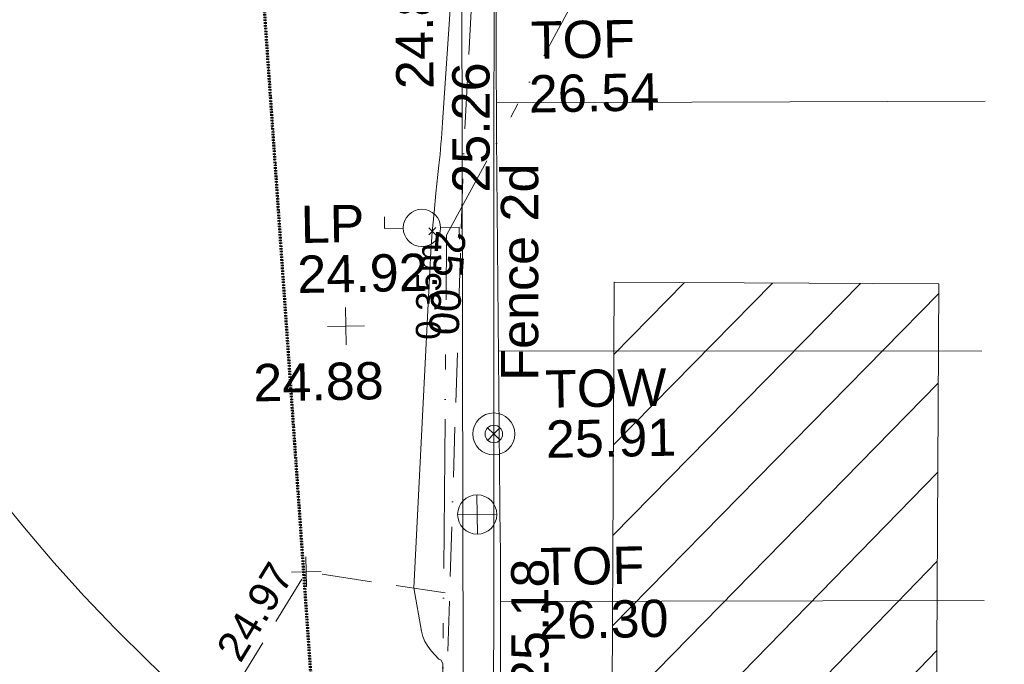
# Model space of a CAD drawing. Header units: millimetres. Extents: x -287732 to 520720, y -103372 to 287754.
# Tile 89 of 256: x -25973 to -16074, y -48068 to -41589. Entities that reach past the tile are written whole.
import ezdxf

# ---------------------------------------------------------------- set-up
doc = ezdxf.new("R2010")
doc.units = ezdxf.units.MM
for name, pattern in [('Dash 1_5mm', [3, 1.5, -1.5]), ('IMPORT-BORDER _5_', [1750, 500, -250, 500, -250, 0, -250]), ('IMPORT-DASHED _2_', [750, 500, -250]), ('IMPORT-UG_ELEC_STREET LIGHTING_QLB2 _2_', [2700, 1500, -300.0000000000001, 0, -250, 150, -300.0000000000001, 0, -200])]:
    doc.linetypes.add(name, pattern=pattern)
for name, color, linetype, lineweight, true_color in [('00__TOPO__TOP_OF_FENCE_SYMBOL', 7, 'Continuous', 9, 0x666666), ('00_TOPO_FENCE_2D', 7, 'Continuous', 9, 0x3f7f4f), ('00_TOPO_FURN_LAMP_POST', 7, 'Continuous', 9, 0x666666), ('00_TOPO_LEVEL_SPOT', 7, 'Continuous', 9, 0x666666), ('00_TOPO_TOP_OF_FENCE', 7, 'Continuous', 9, 0x666666), ('00_TOPO_TOP_OF_WALL', 7, 'Continuous', 9, 0x666666), ('00_TOPO_WALL', 7, 'Continuous', 9, 0x7c00a5), ('00_UAV_FURN_LAMP_POST', 7, 'Continuous', 9, 0xa50000), ('00_UAV_ROAD_MARKING_WHITE_CONTINUOUS', 7, 'Continuous', 9, 0x999999), ('00_UAV_WALL', 7, 'Continuous', 9, 0x7c00a5), ('12333-PUM-2D-U-0001-C01 - Rev2_REVIT IMPORT_dwg', 7, 'Continuous', 9, 0x767676), ('A_RHA_Line', 7, 'Continuous', 9, 0x00a600), ('CONTAINER', 7, 'Continuous', 9, 0x0000a5), ('CONTOURS_INDEX', 4, 'Continuous', 9, 0x00ffff), ('CONTOURS_INDEX_LVL', 4, 'Continuous', 9, 0x00ffff), ('CONTOURS_MINOR', 7, 'Continuous', 9, 0x00a5a5), ('FENCE', 7, 'IMPORT-BORDER _5_', 9, 0xa55200), ('HATCHING', 4, 'Continuous', 9, 0x00ffff), ('PUM-ELECTRIC-SL-QLB2', 7, 'IMPORT-UG_ELEC_STREET LIGHTING_QLB2 _2_', 9, 0xff7f7f)]:
    doc.layers.add(name, color=color, linetype=linetype, lineweight=lineweight, true_color=true_color)
for name, color, linetype, lineweight in [('CHANGE_OF_SURFACE', 7, 'IMPORT-DASHED _2_', 9), ('CHANGE_OF_SURFACE_LVL', 7, 'Continuous', 9), ('GEN-TEXT', 7, 'Continuous', 9)]:
    doc.layers.add(name, color=color, linetype=linetype, lineweight=lineweight)
doc.styles.add('Arial_1', font='arial.ttf', dxfattribs={"height": 250})
doc.styles.add('Arial_3', font='arial.ttf', dxfattribs={"height": 299.9999999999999})
doc.styles.add('Swis721 Lt BT_2', font='swissl.ttf', dxfattribs={"height": 375})

# ---------------------------------------------------------------- blocks, each defined once
blk = doc.blocks.new('12333-PUM-2D-U-0001-C01 - Rev2_REVIT IMPORT_dwg_MM-2077200-Site Location Plan Proposed')
at = {"layer": '00_TOPO_LEVEL_SPOT', "color": 254, "true_color": 0xcccccc, "flags": 128}
for points in [[(500.0000000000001, 0), (0, 0), (0, 500.0000000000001)], [(0, -500.0000000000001), (0, 0), (-500.0000000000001, 0)]]:
    blk.add_lwpolyline(points, dxfattribs=at)
blk = doc.blocks.new('12333-PUM-2D-U-0001-C01 - Rev2_REVIT IMPORT_dwg_MSL_Node_LineworkTOF-2077201-Site Location Plan Proposed')
at = {"layer": '00__TOPO__TOP_OF_FENCE_SYMBOL', "color": 254, "true_color": 0xcccccc, "flags": 128}
for points in [[(165.3591892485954, 165.3591892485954), (0, 0), (-165.3591892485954, 165.3591892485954)], [(165.3591892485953, -165.3591892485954), (0, 0), (-165.3591892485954, -165.3591892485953)]]:
    blk.add_lwpolyline(points, dxfattribs=at)
at = {"layer": '00__TOPO__TOP_OF_FENCE_SYMBOL', "color": 254, "true_color": 0xcccccc}
for radius in [562.5594001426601, 233.853208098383]:
    blk.add_circle((0, 0), radius, dxfattribs=at)
blk = doc.blocks.new('12333-PUM-2D-U-0001-C01 - Rev2_REVIT IMPORT_dwg_TOW-2077202-Site Location Plan Proposed')
at = {"layer": '00_TOPO_TOP_OF_WALL', "color": 254, "true_color": 0xcccccc, "flags": 128}
for points in [[(0, 525.0554400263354), (0, 0), (-525.0554401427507, 0)], [(525.0554401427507, 0), (0, 0), (0, -525.0554400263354)]]:
    blk.add_lwpolyline(points, dxfattribs=at)
at = {"layer": '00_TOPO_TOP_OF_WALL', "color": 254, "true_color": 0xcccccc}
blk.add_circle((0, 0), 525.0554401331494, dxfattribs=at)
blk = doc.blocks.new('12333-PUM-2D-U-0001-C01 - Rev2_REVIT IMPORT_dwg_MSL_Lamp_Post_SYM-2077240-Site Location Plan Proposed')
at = {"layer": '00_TOPO_FURN_LAMP_POST', "color": 254, "true_color": 0xcccccc, "flags": 128}
for points in [[(-500.1060478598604, 0), (-1000.212095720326, 0), (-1000.212095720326, 316.7338303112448)], [(500.1060478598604, 0), (1000.21209571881, 0), (1000.21209571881, -316.7338303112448)]]:
    blk.add_lwpolyline(points, dxfattribs=at)
at = {"layer": '00_TOPO_FURN_LAMP_POST', "color": 254, "true_color": 0xcccccc}
blk.add_circle((0, 0), 500.1060478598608, dxfattribs=at)
blk = doc.blocks.new('12333-PUM-2D-U-0001-C01 - Rev2_REVIT IMPORT_dwg_MGS62954_T2_Galway_ITM_3d_Rev1-2077680-Site Location Plan Proposed')
at = {"layer": '00_TOPO_FENCE_2D', "color": 254, "true_color": 0xcccccc, "flags": 128}
blk.add_lwpolyline([(533902948.7438098, 725542172.8002026), (533900153.5282566, 725542340.329408), (533899753.0120585, 725520459.3475239), (533893723.5134206, 725520593.1679102), (533893691.0967346, 725519041.971383), (533893689.6295341, 725518971.7632015), (533893631.0029881, 725516166.377903), (533882627.5718876, 725516344.970739), (533882619.3324398, 725516345.1044707), (533880070.9828296, 725516386.4658406), (533879974.9136089, 725510994.8760719), (533879974.3213546, 725510961.6376125), (533879864.3060461, 725504787.3665131)], dxfattribs=at)
at = {"layer": '00_TOPO_WALL', "color": 254, "true_color": 0xcccccc, "flags": 128}
blk.add_lwpolyline([(533879572.4470077, 725505043.369249), (533879628.5584332, 725508962.1696302), (533879662.7822384, 725511195.4342175), (533879715.0807169, 725514557.5759838), (533879742.880222, 725516735.1977768), (533880152.9825587, 725516729.5628747), (533880211.8899742, 725516728.7534729), (533882486.2001281, 725516697.5039197), (533883009.0990509, 725516683.993104), (533883115.9435996, 725516681.2324234), (533884849.2400737, 725516636.0838397), (533888463.7780115, 725516577.4089377), (533893344.6510323, 725516496.2617567), (533893394.9150465, 725518205.8596152), (533893415.0181167, 725519690.1822386), (533893428.5374726, 725520688.298965), (533893423.7800471, 725520895.8861896), (533894657.7046306, 725520875.2225811), (533895324.9494088, 725520858.753671)], dxfattribs=at)
at = {"layer": '00_UAV_ROAD_MARKING_WHITE_CONTINUOUS', "color": 254, "true_color": 0xcccccc}
for p, q in [((533884955.2678877, 725513303.537591), (533880042.0991439, 725513375.2517284)), ((533884878.2678875, 725510793.5375907), (533880019.8018848, 725510881.5100684)), ((533879994.8307819, 725508361.0466814), (533884857.2678876, 725508287.537591))]:
    blk.add_line(p, q, dxfattribs=at)
at = {"layer": '00_UAV_WALL', "color": 254, "true_color": 0xcccccc, "flags": 128}
blk.add_lwpolyline([(533880082.2289637, 725515857.2432239), (533880051.8100029, 725513975.8591763), (533880036.5495443, 725513032.0142177), (533880004.9689218, 725508976.8649198), (533880004.5495442, 725508923.0142179), (533879926.2678878, 725504396.5375909), (533879917.5119321, 725503977.8682058), (533879861.2678877, 725501288.5375909), (533879837.0257767, 725498978.6107339), (533879826.2678878, 725497953.5375907), (533879744.4277777, 725495719.4170469), (533879741.3421283, 725495649.4542991), (533879737.2678877, 725495558.5375909), (533879294.3180541, 725495566.6837332), (533879321.3567926, 725496581.1590201), (533879448.7692579, 725501361.589039), (533879455.906242, 725501574.050916), (533879572.4470077, 725505043.369249)], dxfattribs=at)
at = {"xscale": 0.375, "yscale": 0.375, "zscale": 0.375}
for name, p in [('12333-PUM-2D-U-0001-C01 - Rev2_REVIT IMPORT_dwg_MSL_Lamp_Post_SYM-2077240-Site Location Plan Proposed', (533879271.4030231, 725512129.9121253)), ('12333-PUM-2D-U-0001-C01 - Rev2_REVIT IMPORT_dwg_MM-2077200-Site Location Plan Proposed', (533878491.0616515, 725511156.1034752)), ('12333-PUM-2D-U-0001-C01 - Rev2_REVIT IMPORT_dwg_MSL_Node_LineworkTOF-2077201-Site Location Plan Proposed', (533879958.0112706, 725510046.284277)), ('12333-PUM-2D-U-0001-C01 - Rev2_REVIT IMPORT_dwg_TOW-2077202-Site Location Plan Proposed', (533879777.1164082, 725509239.8371427))]:
    blk.add_blockref(name, p, dxfattribs=at)
at = {"layer": '00_TOPO_FENCE_2D', "color": 251, "true_color": 0x666666, "insert": (533880038.9008758, 725510579.1203675), "char_height": 375, "width": 2545.408465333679, "attachment_point": 1, "rotation": 88.99868583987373, "line_spacing_factor": 1.005061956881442, "style": 'Swis721 Lt BT_2'}
blk.add_mtext('Fence 2d', dxfattribs=at)
at = {"layer": '00_TOPO_LEVEL_SPOT', "insert": (533877549.2881945, 725510790.5511405), "char_height": 375, "width": 1495.902363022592, "attachment_point": 1, "line_spacing_factor": 1.005061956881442, "style": 'Swis721 Lt BT_2'}
blk.add_mtext('24.88', dxfattribs=at)
at = {"layer": '00_TOPO_TOP_OF_FENCE', "char_height": 375, "attachment_point": 1, "line_spacing_factor": 1.005061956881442, "style": 'Swis721 Lt BT_2'}
for s, insert, width in [('TOF', (533880398.4931413, 725514184.195756), 1163.479615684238), ('26.54', (533880370.0884635, 725513644.8286197), 1495.902363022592), ('TOF', (533880400.0028503, 725508891.9432822), 1163.479615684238), ('26.30', (533880371.5981725, 725508352.5761458), 1495.902363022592)]:
    blk.add_mtext(s, dxfattribs=dict(at, insert=insert, width=width))
at = {"layer": '00_TOPO_TOP_OF_WALL', "char_height": 375, "attachment_point": 1, "line_spacing_factor": 1.005061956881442, "style": 'Swis721 Lt BT_2'}
for s, insert, width in [('TOW', (533880480.8765568, 725510675.5071167), 1343.937678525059), ('25.91', (533880480.8765568, 725510171.770398), 1495.902363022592)]:
    blk.add_mtext(s, dxfattribs=dict(at, insert=insert, width=width))
at = {"layer": '00_TOPO_WALL', "color": 251, "true_color": 0x666666, "insert": (533879038.7779514, 725513527.7811738), "char_height": 375, "width": 1495.902363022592, "attachment_point": 1, "rotation": 89.6607731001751, "line_spacing_factor": 1.005061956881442, "style": 'Swis721 Lt BT_2'}
blk.add_mtext('24.88', dxfattribs=at)
at = {"layer": '00_UAV_FURN_LAMP_POST', "color": 251, "true_color": 0x666666, "char_height": 375, "attachment_point": 1, "line_spacing_factor": 1.005061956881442, "style": 'Swis721 Lt BT_2'}
for s, insert, width in [('LP', (533878053.3993097, 725512374.053613), 707.5855621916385), ('24.92', (533878010.6544825, 725511872.139695), 1495.902363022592)]:
    blk.add_mtext(s, dxfattribs=dict(at, insert=insert, width=width))
at = {"layer": '00_UAV_WALL', "color": 251, "true_color": 0x666666, "char_height": 375, "width": 1495.902363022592, "attachment_point": 1, "line_spacing_factor": 1.005061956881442, "style": 'Swis721 Lt BT_2'}
for s, insert, rotation in [('25.26', (533879584.4580002, 725512477.1267405), 89.1005945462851), ('25.18', (533880088.7597146, 725507480.0852641), 89.03854434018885)]:
    blk.add_mtext(s, dxfattribs=dict(at, insert=insert, rotation=rotation))
blk = doc.blocks.new('12333-PUM-2D-U-0001-C01 - Rev2_REVIT IMPORT_dwg_SPOT-2077769-Site Location Plan Proposed')
at = {"layer": 'CHANGE_OF_SURFACE_LVL', "color": 253, "true_color": 0xaaaaaa}
for p, q in [((0, 500.0000000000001), (0, -500.0000000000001)), ((-500.0000000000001, 0), (500.0000000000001, 0))]:
    blk.add_line(p, q, dxfattribs=at)
blk = doc.blocks.new('12333-PUM-2D-U-0001-C01 - Rev2_REVIT IMPORT_dwg-1620468-Site Location Plan Proposed')
at = {"layer": 'HATCHING', "true_color": 0xaaffff}
h = blk.add_hatch(dxfattribs=at)
h.set_pattern_fill('FP_16', color=131, style=0, pattern_type=2)
h.set_pattern_definition([(45, (-537532529.603, -725615860.767), (-441.9417382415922, 441.9417382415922), [])])
h.paths.add_polyline_path([(243237.1246580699, -110522.1197558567), (243377.2859310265, -104378.3839680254), (240116.5899595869, -104303.995466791), (239976.4286867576, -110447.7312547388), (243210.405462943, -110521.5101924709)])
at = {"layer": 'CHANGE_OF_SURFACE', "color": 253, "true_color": 0xaaaaaa, "flags": 128}
blk.add_lwpolyline([(234643.5364143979, -110821.2172150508), (235579.7900813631, -109341.4738620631), (236090.2877113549, -108540.1029731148), (236968.9164408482, -107160.8458622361), (238407.484381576, -107404.9568613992)], dxfattribs=at)
at = {"layer": 'CONTAINER', "color": 9, "true_color": 0xaaaae1, "flags": 128}
blk.add_lwpolyline([(240116.5899595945, -104303.9954667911), (239976.4286867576, -110447.7312547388), (243237.1246580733, -110522.1197558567), (243377.2859310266, -104378.3839680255)], close=True, dxfattribs=at)
at = {"layer": 'CONTOURS_INDEX', "color": 131, "true_color": 0xaaffff, "flags": 128}
blk.add_lwpolyline([(238075.1733171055, -118368.6831623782), (238327.0190584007, -108108.3568545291), (238309.7728082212, -108072.3471638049), (238287.9251228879, -108060.3885406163), (238211.5129536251, -107974.8445349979), (238177.8967577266, -107929.8922759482), (238149.9980743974, -107882.2241245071), (238130.675660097, -107830.4821351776), (238117.0707587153, -107776.0242532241), (238047.7914835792, -107340.7670647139), (238263.9280911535, -104156.5695847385), (238278.8145761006, -103961.7482670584), (238295.9017545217, -103767.1390136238), (238316.2899739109, -103572.8478566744), (238338.8788868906, -103378.7687640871), (238374.0085286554, -103097.7379203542), (238380.4985090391, -103044.3123673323), (238386.7408732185, -102990.8587685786), (238392.6118119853, -102937.3631014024), (238398.2351340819, -102883.8393887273), (238403.5376163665, -102830.2820650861), (238408.6599678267, -102776.7079771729), (238413.5121225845, -102723.1087419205), (238418.1841458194, -102669.492742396), (238639.96187062, -100047.97186621)], dxfattribs=at)
at = {"layer": 'CONTOURS_MINOR', "color": 254, "true_color": 0xaae1e1, "flags": 128}
blk.add_lwpolyline([(236958.1247202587, -111565.4670051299), (237004.5478247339, -110058.9459990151), (237005.6271647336, -109959.9130593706), (237004.0834674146, -109860.9732663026), (236998.6052133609, -109762.1731936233), (236990.5039214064, -109663.4662677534), (236973.6263660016, -109567.2255023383), (236948.0942210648, -109474.0334714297), (236909.5801917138, -109385.4145425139), (236862.4115728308, -109299.844347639), (236751.9627145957, -109129.6308110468), (236658.9245392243, -109013.7098442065), (236553.9989320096, -108912.918870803), (236431.2421773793, -108834.8228887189), (236296.5979909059, -108771.8569005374), (236007.791483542, -108670.7670644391), (235359.0012985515, -108027.6115728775), (235040.7070211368, -107700.5730315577), (234730.5230692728, -107366.2749959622), (234432.504606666, -107021.0877186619), (234142.5964698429, -106668.6409467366), (233702.0348097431, -106113.0515040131)], dxfattribs=at)
at = {"layer": 'FENCE', "color": 9, "true_color": 0xe1c5aa, "flags": 128}
blk.add_lwpolyline([(238123.9507297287, -118479.0530130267), (238376.3469187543, -108039.0288378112), (238628.7431074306, -102899.3246285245), (238835.2490800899, -100031.186118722), (249458.834119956, -100857.2100097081)], dxfattribs=at)
at = {"layer": 'GEN-TEXT', "color": 253, "true_color": 0xaaaaaa}
for p, q in [((238259.8433234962, -103794.9254554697), (238330.5540016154, -103724.2147773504)), ((238330.5540016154, -103794.9254554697), (238259.8433234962, -103724.2147773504))]:
    blk.add_line(p, q, dxfattribs=at)
at = {"layer": 'PUM-ELECTRIC-SL-QLB2', "color": 254, "true_color": 0xffd4d4, "flags": 128}
blk.add_lwpolyline([(258140.1651257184, -112114.3102688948), (258577.3501528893, -107819.356178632), (259215.3501529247, -99924.35617861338), (253370.3501528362, -99103.35617861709), (241433.3501529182, -98776.35617868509), (241121.3501528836, -99052.35617863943), (238439.3501528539, -103803.356178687), (238131.6102505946, -115576.9161901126)], dxfattribs=at)
blk.add_blockref('12333-PUM-2D-U-0001-C01 - Rev2_REVIT IMPORT_dwg_MGS62954_T2_Galway_ITM_3d_Rev1-2077680-Site Location Plan Proposed', (-533641079.6498471, -725615854.3561786))
at = {"xscale": 0.3, "yscale": 0.3, "zscale": 0.3}
blk.add_blockref('12333-PUM-2D-U-0001-C01 - Rev2_REVIT IMPORT_dwg_SPOT-2077769-Site Location Plan Proposed', (236968.9164408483, -107160.8458622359), dxfattribs=at)
at = {"layer": 'CHANGE_OF_SURFACE_LVL', "insert": (236037.5317618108, -107913.7360357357), "char_height": 299.9999999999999, "width": 1256.112065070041, "attachment_point": 1, "rotation": 57.50162420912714, "line_spacing_factor": 0.9417779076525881, "style": 'Arial_3'}
blk.add_mtext('24.97', dxfattribs=at)
at = {"layer": 'CONTOURS_INDEX_LVL', "insert": (238633.2025685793, -103773.9711066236), "char_height": 299.9999999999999, "width": 1256.112065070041, "attachment_point": 1, "rotation": 264.79917597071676, "line_spacing_factor": 0.9417779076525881, "style": 'Arial_3'}
blk.add_mtext('25.00', dxfattribs=at)
at = {"layer": 'PUM-ELECTRIC-SL-QLB2', "insert": (238123.2417412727, -104361.7946409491), "char_height": 250, "width": 1160.025439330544, "attachment_point": 2, "rotation": 88.50273122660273, "line_spacing_factor": 0.9417779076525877, "style": 'Arial_1'}
blk.add_mtext('0.35m', dxfattribs=at)

msp = doc.modelspace()

# ---------------------------------------------------------------- linework, layer by layer
at = {"layer": 'A_RHA_Line', "color": 30, "linetype": 'Dash 1_5mm', "lineweight": 70, "true_color": 0xff8000}
msp.add_line((-21789.46144400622, -66121.34774566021), (-24813.43777659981, -22876.4714450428), dxfattribs=at)
msp.add_line((-21789.46144400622, -66121.34774566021), (-24813.43777659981, -22876.4714450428), dxfattribs=at)

# ---------------------------------------------------------------- block references
at = {"layer": '12333-PUM-2D-U-0001-C01 - Rev2_REVIT IMPORT_dwg', "color": 254, "linetype": 'IMPORT-UG_ELEC_STREET LIGHTING_QLB2 _2_', "true_color": 0xffd4d4, "rotation": 0.9999999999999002}
msp.add_blockref('12333-PUM-2D-U-0001-C01 - Rev2_REVIT IMPORT_dwg-1620468-Site Location Plan Proposed', (-261895.0770586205, 55869.5817132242), dxfattribs=at)

doc.saveas('drawing.dxf')
